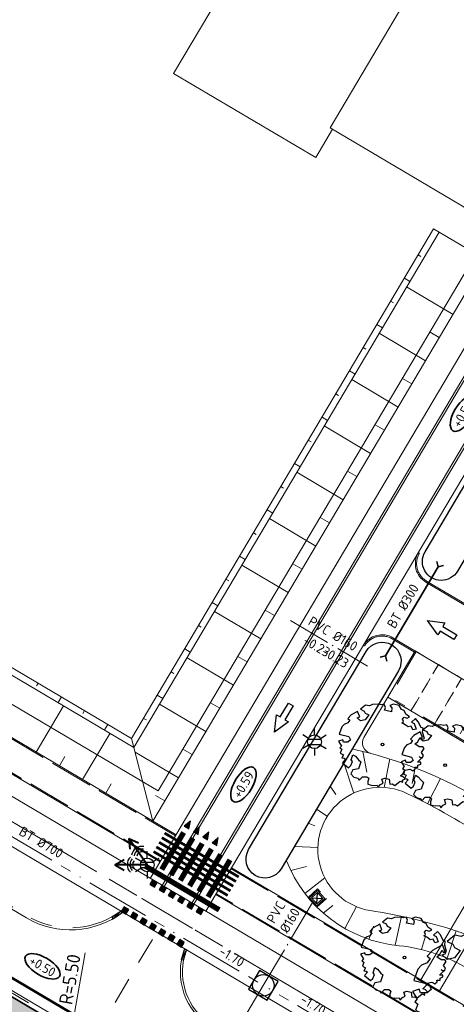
# Model space of a CAD drawing. Header units: metres. Extents: x 90704 to 91821, y 464826 to 465227.
# Tile 20 of 27: x 90860 to 90901, y 465044 to 465135. Entities that reach past the tile are written whole.
import ezdxf
from ezdxf.enums import TextEntityAlignment as Align

# ---------------------------------------------------------------- set-up
doc = ezdxf.new("R2010")
doc.units = ezdxf.units.M
for name, pattern in [('RI-BETON_700', [10, 6, -1, 1, -1, 0, -1]), ('RI-HWA_KOLKAANSLUITING', [4.3, 2.5, -1.8]), ('RI-PVC160', [5, 4, -0.5, 0, -0.5]), ('VH-OPSLUITBAND_100X200_A', [10, 4, -1, 4, -1]), ('VH-OPSLUITBAND_120X250_A', [13, 8, -2, 1, -2]), ('VH-PARKEREN', [2, 1, -1]), ('VH-TROTTOIRBAND_180-200', [20, 10, -2, 2, -2, 2, -2]), ('VW-30-270_STREEP', [3, 0.3, -2.7]), ('VW-5050_STREEP', [1, 0.5, -0.5]), ('XX-HIDDEN', [4, 2, -2])]:
    doc.linetypes.add(name, pattern=pattern)
for name, color, linetype, lineweight in [('92.2_nieuwe bebouwing - new building', 21, 'Continuous', 18), ('B-WE-GR-BOOM-S', 252, 'Continuous', 25), ('B-WE-GR-GROENSTROOK-G', 252, 'Continuous', 13), ('B-WE-GW-BERM-G', 251, 'Continuous', 18), ('B-WE-GW-TALUDARCERING_KORT-G', 253, 'Continuous', 18), ('B-WE-GW-TALUDARCERING_LANG-G', 253, 'Continuous', 18), ('B-WE-GW-WADI-G', 251, 'Continuous', 25), ('B-WE-IE-MEUBILAIR_WEGMEUBILAIR_LICHTMAST-S', 252, 'Continuous', 25), ('B-WE-KL-DATA_RADARMAST-S', 252, 'Continuous', 25), ('B-WE-KL-ET_LS_OV_MANTELBUIS-G', 253, 'Continuous', 18), ('B-WE-KL-OVERIG_MANTELBUIS-G', 253, 'Continuous', 100), ('B-WE-KW-KUNSTWERK_DUIKER-S', 253, 'Continuous', 25), ('B-WE-OG-WEG_RIJRICHTING-S', 253, 'Continuous', 25), ('B-WE-RI-HWA_KOLK_STRAATKOLK-S', 252, 'Continuous', 25), ('B-WE-RI-HWA_KOLKAANSLUITING_PVC-G', 253, 'RI-HWA_KOLKAANSLUITING', 18), ('B-WE-RI-HWA_RIOOLPUT_INSPECTIEPUT-S', 252, 'Continuous', 25), ('B-WE-RI-HWA_STROOMRICHTING-S', 253, 'Continuous', 25), ('B-WE-RI-HWA_TRANSPORTLEIDING_BETON_700-G', 253, 'RI-BETON_700', 18), ('B-WE-RI-HWA_TRANSPORTLEIDING_PVC_160-G', 253, 'RI-PVC160', 18), ('B-WE-RI-ITR_RETENTIE_WADI_BODEM-G', 251, 'Continuous', 18), ('B-WE-RI-ITR_RETENTIE_WADI_INSTEEK-G', 251, 'Continuous', 18), ('B-WE-VH-HOOGTELABEL-S', 253, 'Continuous', 25), ('B-WE-VH-KANTOPSLUITING_ELEMENT_VERLOOPBAND-S', 252, 'Continuous', 25), ('B-WE-VH-KANTOPSLUITING_OPSLUITBAND_100X200-G', 252, 'VH-OPSLUITBAND_100X200_A', 18), ('B-WE-VH-KANTOPSLUITING_OPSLUITBAND_120X250-G', 252, 'VH-OPSLUITBAND_120X250_A', 18), ('B-WE-VH-KANTOPSLUITING_TROTTOIRBAND_180 200_250-G', 252, 'VH-TROTTOIRBAND_180-200', 18), ('B-WE-VH-KANTVERHARDING_PARKEERVAK-G', 252, 'VH-PARKEREN', 18), ('B-WE-VH-VERHARDING-G', 251, 'Continuous', 18), ('B-WE-VW-MARKERING_DWARS_DRIEHOEK-S', 253, 'Continuous', 25), ('B-WE-VW-MARKERING_DWARS_OVERSTEEK-S', 253, 'Continuous', 25), ('B-WE-VW-MARKERING_DWARS_OVERSTEEK_KANALISATIESTREEP50_010-G', 253, 'VW-5050_STREEP', 13), ('B-WE-VW-MARKERING_DWARS_OVERSTEEK_VOETGANGERS-G', 253, 'Continuous', 18), ('B-WE-VW-MARKERING_LANGS_STREEP_30270-G', 253, 'VW-30-270_STREEP', 13), ('B-WE-VW-MARKERING_LANGS_STREEP_DOORGETROKKEN_010-G', 253, 'Continuous', 13), ('N-WE-KG-WERKGRENS-G', 10, 'XX-WERKGRENS_CIRCEL', 50), ('N-WE-VH-M-500', 7, 'Continuous', 18), ('N-WE-VH-VERHARDING_FUNDERING-G', 7, 'Continuous', 35), ('N-WE-VH-VERHARDING_FUNDERING_GRANULAAT-A', 252, 'Continuous', 18), ('X-XX-AL-REFERENTIE-G', 7, 'Continuous', 18)]:
    doc.layers.add(name, color=color, linetype=linetype, lineweight=lineweight)
doc.styles.add('NLCS-ISO', font='NLCS-ISO.ttf')
doc.styles.add('NLCS-ISO-M500-T18', font='NLCS-ISO.ttf', dxfattribs={"height": 0.9})
doc.styles.add('NLCS-ISO-M500-T25', font='NLCS-ISO.ttf', dxfattribs={"height": 1.25})
doc.linetypes.add('XX-WERKGRENS_CIRCEL', pattern='A,10,-2.5,[69,NLCS.SHX,S=1,R=0,X=0,Y=0],-2.5', length=15)
doc.dimstyles.new('NLCS-M500-T25-PIJL_L2_H1', dxfattribs={"dimscale": 0.5, "dimtxt": 2.5, "dimasz": 2.5, "dimexe": 2, "dimexo": 2, "dimgap": 0.7, "dimtad": 1, "dimzin": 0, "dimdsep": 46, "dimtxsty": 'NLCS-ISO-M500-T25', "dimcen": 0, "dimdle": 2, "dimclrd": 256, "dimclre": 256, "dimclrt": 256, "dimadec": 1, "dimazin": 0, "dimtfac": 1, "dimtdec": 3, "dimtofl": 0, "dimtmove": 0, "dimatfit": 3, "dimfxl": 2, "dimfxlon": 1, "dimtfillclr": 256, "dimtolj": 1, "dimtzin": 0, "dimlwd": -1, "dimlwe": -1, "dimarcsym": 0})

# ---------------------------------------------------------------- blocks, each defined once
blk = doc.blocks.new('SGR-BOOM_06')
at = {"linetype": 'Continuous', "flags": 128}
blk.add_lwpolyline([(2.698, 3.52), (2.53, 3.939), (2.197, 4.064), (1.945, 4.524), (1.273, 4.692), (0.855, 4.524), (1.108, 4.273), (1.064, 3.812), (0.228, 3.98), (0.352, 4.315), (0.184, 4.692), (-0.15, 4.609), (-0.486, 4.692), (-1.155, 4.65), (-1.491, 4.483), (-1.952, 4.565), (-2.539, 4.105), (-2.12, 3.896), (-1.994, 3.644), (-1.575, 3.435), (-1.994, 2.89), (-2.539, 2.766), (-2.915, 3.099), (-2.62, 3.217), (-2.873, 3.855), (-3.628, 3.435), (-4.004, 3.016), (-3.794, 2.848), (-4.004, 2.514), (-4.425, 2.346), (-4.717, 2.054), (-5.01, 1.214), (-3.88, 0.921), (-3.712, 0.544), (-4.004, 0.293), (-4.507, 0.293), (-4.602, 0.556), (-5.093, 0.376), (-4.758, -0.168), (-4.925, -0.377), (-4.717, -0.545), (-4.884, -1.006), (-4.532, -1.182), (-4.717, -1.551), (-4.424, -1.592), (-4.293, -1.707), (-4.619, -2.107), (-3.921, -2.682), (-3.668, -2.431), (-3.46, -1.97), (-3.627, -1.761), (-3.419, -1.174), (-3.124, -1.342), (-2.788, -1.761), (-2.496, -2.01), (-2.788, -2.808), (-3.419, -2.932), (-3.668, -3.394), (-3.333, -3.771), (-2.832, -3.897), (-2.769, -4.022), (-2.706, -4.148), (-2.328, -3.729), (-1.826, -3.729), (-1.575, -3.897), (-1.699, -4.273), (-1.699, -4.609), (-1.154, -4.736), (-0.61, -4.692), (-0.486, -4.945), (-0.233, -4.65), (0.101, -4.483), (-0.059, -4.007), (0.269, -3.896), (0.773, -4.023), (0.856, -4.609), (1.149, -4.565), (1.442, -4.736), (2.071, -4.232), (2.365, -4.356), (2.322, -4.147), (2.657, -3.98), (2.406, -3.728), (2.113, -3.644), (2.574, -3.226), (2.615, -2.975), (3.16, -2.848), (3.538, -3.058), (3.787, -2.807), (3.77, -2.633), (4.123, -2.633), (4.123, -2.387), (4.459, -2.263), (4.459, -2.054), (4.082, -2.054), (4.543, -1.591), (4.25, -1.425), (4.627, -1.55), (4.752, -1.257), (4.543, -0.921), (4.835, -0.461), (4.668, -0.252), (4.25, -0.252), (3.746, 0.085), (4.082, 0.294), (4.375, 0.838), (4.543, 0.589), (4.876, 0.713), (4.667, 1.425), (4.711, 1.886), (4.5, 1.97), (4.164, 2.64), (3.828, 3.013), (3.374, 2.604), (3.663, 2.431), (3.914, 1.802), (3.537, 1.718), (3.327, 2.136), (2.991, 2.054), (2.657, 2.305), (2.238, 2.514), (2.447, 2.682), (2.321, 2.932), (2.53, 3.184), (2.866, 3.059), (3.159, 3.227)], close=True, dxfattribs=at)
blk.add_circle((0, 0), 0.15)
blk = doc.blocks.new('SRO-RIJRICHTING-SO')
blk.add_lwpolyline([(3, 0), (1.5, -0.65), (1.5, -0.25), (0, -0.25), (0, 0.25), (1.5, 0.25), (1.5, 0.65)], close=True)
blk = doc.blocks.new('*U80')
at = {"color": 0, "style": 'NLCS-ISO'}
for tag, p in [('BOB_LINKS', (-41.26, 3.39)), ('BOB_RECHTS', (41.25, 3.47)), ('RIOOLINFO', (0, 1.91))]:
    blk.add_attdef(tag, text='', height=1.8, rotation=0.0556, dxfattribs=at).set_placement(p, align=Align.MIDDLE_CENTER)
blk = doc.blocks.new('N-SVW-MARKERING_DWARS_OVERSTEEK_BLOKSTREEP_050')
at = {"flags": 128}
blk.add_lwpolyline([(0, -0.25), (0.5, -0.25), (0.5, 0.25), (0, 0.25)], close=True, dxfattribs=at)
blk.add_solid([(0, 0.25), (0.5, 0.25), (0, -0.25), (0.5, -0.25)])
blk = doc.blocks.new('N-SVW-MARKERING_DWARS_DRIEHOEK_50 70')
blk.add_hatch(color=256).paths.add_polyline_path([(0.5, 0.35), (0, 0.35), (0.25, -0.35)])
at = {"flags": 128}
blk.add_lwpolyline([(0.25, -0.35), (0.5, 0.35), (0, 0.35)], close=True, dxfattribs=at)
blk = doc.blocks.new('B-SRI-KOLK_STRAAT_300X300-SO')
for p, q in [((-0.75, 0), (0.75, 1.5)), ((0.75, 0), (-0.75, 1.5))]:
    blk.add_line(p, q)
at = {"flags": 128}
blk.add_lwpolyline([(-0.75, 0), (0.75, 0), (0.75, 1.5), (-0.75, 1.5)], close=True, dxfattribs=at)
blk = doc.blocks.new('*U65')
at = {"color": 0, "linetype": 'ByBlock', "lineweight": 35}
for p, q in [((0, 0), (-0.354, 0.354)), ((0, 0), (-0.354, -0.354)), ((0, 0), (9.6, 0)), ((9.6, 0), (9.954, 0.354)), ((9.6, 0), (9.954, -0.354))]:
    blk.add_line(p, q, dxfattribs=at)
blk = doc.blocks.new('*U82')
at = {"color": 0, "style": 'NLCS-ISO'}
for tag, p in [('RIOOLINFO', (0, 1.91)), ('BOB_LINKS', (-1.86, -1.63)), ('BOB_RECHTS', (1.86, -1.63))]:
    blk.add_attdef(tag, text='', height=1.8, rotation=360, dxfattribs=at).set_placement(p, align=Align.MIDDLE_CENTER)
blk = doc.blocks.new('*U83')
at = {"color": 0, "style": 'NLCS-ISO'}
for tag, p in [('RIOOLINFO', (0, 1.91)), ('BOB_LINKS', (-1.41, -1.63)), ('BOB_RECHTS', (2.6, -1.63))]:
    blk.add_attdef(tag, text='', height=1.8, rotation=360, dxfattribs=at).set_placement(p, align=Align.MIDDLE_CENTER)
blk = doc.blocks.new('SAL-HOOGTELABEL_AANLEG-SO')
at = {"linetype": 'Continuous', "lineweight": 35}
blk.add_ellipse((0, 0), major_axis=(-7.32, 0), ratio=0.459953, dxfattribs=at)
at = {"style": 'NLCS-ISO'}
blk.add_attdef('HOOGTE', text='', height=3.5, dxfattribs=at).set_placement((0, 0), align=Align.MIDDLE_CENTER)
blk = doc.blocks.new('SVH-KANTOPSLUITING_VERLOOP_180 200X250_50 200X200_LINKS')
for p, q in [((1, 0), (0, -0.2)), ((0, -0.2), (0, 0)), ((1, 0), (0, 0)), ((1, -0.2), (1, 0)), ((1, -0.2), (0, -0.2))]:
    blk.add_line(p, q)
blk = doc.blocks.new('SVH-KANTOPSLUITING_VERLOOP_180 200X250_50 200X200_RECHTS')
for p, q in [((-1, 0), (0, -0.2)), ((-1, 0), (0, 0)), ((-1, -0.2), (-1, 0)), ((0, -0.2), (0, 0)), ((-1, -0.2), (0, -0.2))]:
    blk.add_line(p, q)
blk = doc.blocks.new('*U84')
at = {"color": 0, "style": 'NLCS-ISO'}
for tag, p in [('BOB_LINKS', (-30.2, 3.43)), ('BOB_RECHTS', (33.83, 3.43)), ('RIOOLINFO', (0, 1.91))]:
    blk.add_attdef(tag, text='', height=1.8, dxfattribs=at).set_placement(p, align=Align.MIDDLE_CENTER)
blk = doc.blocks.new('N-SIE-WEG_LICHTMAST_ RADARMAST-SO')
at = {"lineweight": 40, "flags": 128}
for points in [[(-6, 0), (-4.27, 1)], [(0, 0), (-6, 0)], [(-6, 0), (-4.27, -1)]]:
    blk.add_lwpolyline(points, dxfattribs=at)
at = {"ltscale": 0.5}
blk.add_circle((0, 0), 1.27, dxfattribs=at)
for radius in [2, 1.5, 1]:
    blk.add_arc((-1.73, 0.03), radius, 135, 225)
at = {"style": 'NLCS-ISO'}
blk.add_attdef('X', text='', height=1.8, dxfattribs=at).set_placement((0, 3), align=Align.BOTTOM_CENTER)
blk = doc.blocks.new('bio partner 5')
at = {"layer": '92.2_nieuwe bebouwing - new building', "color": 7, "flags": 128}
blk.add_lwpolyline([(140799, 513521), (165687, 513521), (165687, 495906), (143513, 495906), (115267, 486822), (115267, 481121), (143197, 481121), (143197, 481141), (158859, 481141), (151028, 463541), (106874, 463541), (95483, 498947)], close=True, dxfattribs=at)
at = {"layer": '92.2_nieuwe bebouwing - new building', "color": 7}
blk.add_lwpolyline([(106867, 463531), (226792, 463531), (226793, 513532), (129658, 513532), (129658, 509895), (95487, 498948)], close=True, dxfattribs=at)
at = {"layer": '92.2_nieuwe bebouwing - new building', "color": 7, "flags": 128}
blk.add_lwpolyline([(165687, 496166), (168737, 496166), (168737, 480851), (158730, 480851)], dxfattribs=at)
blk = doc.blocks.new('51005749-X003-ONT westelijke ringbaan')
at = {"layer": '92.2_nieuwe bebouwing - new building', "lineweight": 9, "ltscale": 20, "xscale": 0.0009999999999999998, "yscale": 0.0009999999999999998, "zscale": 0.0009999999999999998, "rotation": 239.3872028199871}
blk.add_blockref('bio partner 5', (90546.388, 465520.51), dxfattribs=at)
blk = doc.blocks.new('B-SIE-WEG_LICHTMAST-SO')
at = {"ltscale": 0.1}
for p, q in [((0, 1.27), (0, 2.53)), ((-1.1, 0.63), (-2.19, 1.27)), ((1.1, 0.63), (2.19, 1.27)), ((-1.1, -0.63), (-2.19, -1.27)), ((0, -1.27), (0, -2.53)), ((1.1, -0.63), (2.19, -1.27))]:
    blk.add_line(p, q, dxfattribs=at)
at = {"flags": 128}
for points in [[(-1.16, 0.5), (1.16, 0.5)], [(-1.16, -0.5), (1.16, -0.5)]]:
    blk.add_lwpolyline(points, dxfattribs=at)
at = {"ltscale": 0.1}
blk.add_circle((0, 0), 1.27, dxfattribs=at)
at = {"style": 'NLCS-ISO'}
blk.add_attdef('TYPE', text='', height=1.8, dxfattribs=at).set_placement((0, 2.53), align=Align.BOTTOM_CENTER)
blk = doc.blocks.new('B-SRI-PUT_HWA-SO')
at = {"lineweight": -3, "flags": 128}
blk.add_lwpolyline([(-2, -2), (2, -2), (2, 2), (-2, 2)], close=True, dxfattribs=at)
at = {"lineweight": -3}
blk.add_circle((0, 0), 2, dxfattribs=at)
blk = doc.blocks.new('*D119')
at = {"layer": 'Defpoints', "color": 0, "transparency": 16777216}
for p in [(90864.724, 465041.076), (90863.764, 465035.66)]:
    blk.add_point(p, dxfattribs=at)
at = {"layer": 'N-WE-VH-M-500', "transparency": 16777216}
blk.add_line((90866.09, 465048.78), (90864.942, 465042.306), dxfattribs=at)
blk.add_solid([(90864.737, 465042.343), (90865.148, 465042.27), (90864.724, 465041.076)], dxfattribs=at)
at = {"layer": 'N-WE-VH-M-500', "transparency": 16777216, "insert": (90864.666, 465046.329), "char_height": 1.25, "attachment_point": 5, "rotation": 79.94393, "style": 'NLCS-ISO-M500-T25'}
blk.add_mtext('\\A1;R=5.50', dxfattribs=at)

msp = doc.modelspace()

# ---------------------------------------------------------------- hatches: boundary and pattern name
at = {"layer": 'N-WE-VH-VERHARDING_FUNDERING_GRANULAAT-A'}
h = msp.add_hatch(dxfattribs=at)
h.set_pattern_fill('AVH-FUNDERING_GRANULAAT', color=256, scale=0.5, pattern_type=2)
h.set_pattern_definition([(59.3715, (90932.631, 465024.232), (-4.30244, 2.54735), [0, -5]), (59.3715, (90934.162, 465023.3836), (-4.30244, 2.54735), [0, -5]), (59.3715, (90931.915, 465024.8883), (-4.30244, 2.54735), [0, -5]), (37.5701, (90931.9244, 465021.8613), (11.9444838, 10.3599876), [0.53851, -26.38731]), (276.2414, (90932.3512, 465022.1897), (-0.96285, 18.0020254), [0.25, -24.75]), (189.9728, (90932.37837, 465021.94113), (38.5513942, 6.228147), [0.46098, -45.63674]), (265.9366, (90932.054, 465020.2156), (1.755106, -6.84979), [0.1118, -11.06854]), (25.6814, (90932.0461, 465020.1041), (9.397142, 6.057537), [0.18028, -17.84748]), (167.8064, (90932.2086, 465020.1823), (-11.152233, 0.792257), [0.15812, -15.65328]), (284.3715, (90934.1146, 465022.7145), (4.302446, -2.54735), [0.21213, -6.85894]), (59.3715, (90934.167, 465022.509), (-1.7551, 6.84979), [0.3, -4.7]), (194.3715, (90934.32, 465022.767), (-2.54735, -4.302446), [0.21213, -6.85894]), (310.9366, (90931.0553, 465023.8285), (-6.057548, 9.397131), [0.15812, -15.65328]), (59.3715, (90931.159, 465023.709), (-1.7551, 6.84979), [0.25, -4.75]), (202.5016, (90931.2863, 465023.9242), (-16.246928, -7.812639), [0.25, -24.75]), (273.0616, (90929.6622, 465021.5737), (0.792242, 11.152236), [0.18028, -17.84748]), (40.9366, (90929.6718, 465021.3936), (-9.397131, -6.057548), [0.31623, -15.49516]), (186.2414, (90929.9107, 465021.6008), (18.0020254, 0.96285), [0.25, -24.75]), (59.3715, (90930.573, 465022.7195), (-4.30244, 2.54735), [0, -5]), (59.3715, (90931.004, 465020.8955), (-4.30244, 2.54735), [0, -5]), (59.3715, (90933.309, 465021.1577), (-4.30244, 2.54735), [0, -5]), (59.3715, (90932.663, 465023.109), (-4.30244, 2.54735), [0, -5]), (59.3715, (90931.193, 465022.2944), (-4.30244, 2.54735), [0, -5]), (59.3715, (90930.5034, 465021.424), (-4.30244, 2.54735), [0, -5]), (59.3715, (90930.991, 465021.6586), (-4.30244, 2.54735), [0, -5]), (59.3715, (90931.9216, 465020.875), (-4.30244, 2.54735), [0, -5]), (59.3715, (90931.138, 465019.9445), (-4.30244, 2.54735), [0, -5]), (59.3715, (90930.174, 465020.5734), (-4.30244, 2.54735), [0, -5]), (59.3715, (90929.151, 465021.0047), (-4.30244, 2.54735), [0, -5]), (59.3715, (90929.7686, 465022.4404), (-4.30244, 2.54735), [0, -5]), (59.3715, (90930.157, 465023.489), (-4.30244, 2.54735), [0, -5]), (59.3715, (90931.2206, 465024.893), (-4.30244, 2.54735), [0, -5]), (59.3715, (90931.943, 465023.0705), (-4.30244, 2.54735), [0, -5]), (59.3715, (90930.914, 465023.099), (-4.30244, 2.54735), [0, -5]), (59.3715, (90933.183, 465022.22), (-4.30244, 2.54735), [0, -5]), (59.3715, (90932.6337, 465020.802), (-4.30244, 2.54735), [0, -5]), (59.3715, (90934.3445, 465021.5325), (-4.30244, 2.54735), [0, -5]), (59.3715, (90933.2457, 465020.2655), (-4.30244, 2.54735), [0, -5]), (59.3715, (90932.5596, 465018.8123), (-4.30244, 2.54735), [0, -5]), (59.3715, (90933.0804, 465019.201), (-4.30244, 2.54735), [0, -5]), (59.3715, (90932.5035, 465019.601), (-4.30244, 2.54735), [0, -5]), (59.3715, (90934.8987, 465022.076), (-4.30244, 2.54735), [0, -5]), (59.3715, (90933.4403, 465023.6366), (-4.30244, 2.54735), [0, -5]), (59.3715, (90932.022, 465024.1857), (-4.30244, 2.54735), [0, -5]), (59.3715, (90933.948, 465020.3725), (-4.30244, 2.54735), [0, -5])])
edge = h.paths.add_edge_path()
edge.add_arc((90800.42, 464908.936), 11.5, 239.38696, 329.38723)
edge.add_line((90810.317, 464903.08), (90835.53, 464945.692))
edge.add_arc((90825.633, 464951.548), 11.5, 329.38724, 419.38608)
edge.add_line((90831.49, 464961.445), (90821.148, 464967.565))
edge.add_arc((90826.495, 464976.601), 10.5, 149.3872, 239.38579, ccw=False)
edge.add_line((90817.458, 464981.948), (90850.969, 465038.583))
edge.add_arc((90842.793, 465043.421), 9.5, 329.3872, 419.3872)
edge.add_line((90847.631, 465051.597), (90866.565, 465040.394))
edge.add_arc((90863.764, 465035.66), 5.5, 59.3872, 149.3872)
edge.add_line((90859.03, 465038.461), (90825.519, 464981.826))
edge.add_arc((90831.974, 464978.007), 7.5, 149.3872, 239.38579)
edge.add_line((90828.155, 464971.552), (90871.013, 464946.191))
edge.add_arc((90874.833, 464952.646), 7.5, 239.38579, 329.3872)
edge.add_line((90881.288, 464948.827), (90914.793, 465005.452))
edge.add_arc((90910.089, 465008.26), 5.478, 329.16753, 419.58541)
edge.add_line((90912.862, 465012.985), (90916.287, 465010.957))
edge.add_arc((90920.618, 465018.271), 8.5, 239.37151, 329.37151)
edge.add_line((90927.932, 465013.94), (90885.275, 464941.82))
edge.add_arc((90876.239, 464947.167), 10.5, 239.38629, 329.38749, ccw=False)
edge.add_line((90870.891, 464938.13), (90857.738, 464945.913))
edge.add_arc((90851.882, 464936.016), 11.5, 59.386, 149.38722)
edge.add_line((90841.985, 464941.872), (90816.771, 464899.26))
edge.add_arc((90826.669, 464893.404), 11.5, 149.38723, 239.38696)
edge.add_line((90820.812, 464883.507), (90794.563, 464899.039))

# ---------------------------------------------------------------- linework, layer by layer
at = {"layer": 'B-WE-GR-GROENSTROOK-G', "flags": 128}
msp.add_lwpolyline([(90892.56, 465067.314, -0.496987), (90891.957, 465068.789), (90894.163, 465072.516)], format="xyb", dxfattribs=at)
at = {"layer": 'B-WE-GW-BERM-G', "flags": 128}
for points in [[(90870.399, 465068.69), (90898.419, 465116.017)], [(90898.419, 465116.017), (90903.239, 465113.165)], [(90870.609, 465067.868), (90898.936, 465115.711)], [(90872.364, 465061.018), (90903.239, 465113.165)], [(90827.029, 465094.368), (90870.399, 465068.69)], [(90826.723, 465093.852), (90870.609, 465067.868)]]:
    msp.add_lwpolyline(points, dxfattribs=at)
at = {"layer": 'B-WE-GW-TALUDARCERING_KORT-G'}
for p, q in [((90896.98, 465113.585), (90897.238, 465113.433)), ((90894.432, 465109.283), (90894.691, 465109.13)), ((90898.945, 465105.914), (90898.085, 465106.423)), ((90891.885, 465104.98), (90892.143, 465104.828)), ((90896.398, 465101.611), (90895.538, 465102.121)), ((90889.338, 465100.678), (90889.596, 465100.525)), ((90893.851, 465097.309), (90892.99, 465097.818)), ((90886.79, 465096.376), (90887.049, 465096.223)), ((90891.303, 465093.006), (90890.443, 465093.516)), ((90884.243, 465092.073), (90884.501, 465091.92)), ((90888.756, 465088.704), (90887.896, 465089.213)), ((90881.696, 465087.771), (90881.954, 465087.618)), ((90886.209, 465084.401), (90885.348, 465084.911)), ((90879.148, 465083.468), (90879.407, 465083.315)), ((90883.661, 465080.099), (90882.801, 465080.608)), ((90876.601, 465079.166), (90876.859, 465079.013)), ((90881.114, 465075.796), (90880.254, 465076.306)), ((90874.054, 465074.863), (90874.312, 465074.711)), ((90861.729, 465073.823), (90861.576, 465073.565)), ((90878.567, 465071.494), (90877.706, 465072.004)), ((90866.031, 465071.276), (90865.878, 465071.018)), ((90871.506, 465070.561), (90871.764, 465070.408)), ((90876.019, 465067.192), (90875.159, 465067.701)), ((90891.864, 465067.492), (90892.228, 465065.553)), ((90863.694, 465066.151), (90864.204, 465067.012)), ((90896.702, 465065.964), (90896.421, 465064.507)), ((90867.997, 465063.604), (90868.506, 465064.465)), ((90888.813, 465064.264), (90889.338, 465063.489)), ((90873.472, 465062.889), (90872.612, 465063.399)), ((90886.775, 465060.822), (90887.408, 465060.582)), ((90885.168, 465056.426), (90886.624, 465056.808)), ((90888.182, 465052.48), (90889.076, 465053.183)), ((90892.421, 465050.042), (90892.83, 465051.274)), ((90897.307, 465049.091), (90897.65, 465050.332))]:
    msp.add_line(p, q, dxfattribs=at)
at = {"layer": 'B-WE-GW-TALUDARCERING_LANG-G'}
for p, q in [((90895.706, 465111.434), (90896.222, 465111.128)), ((90900.219, 465108.065), (90895.917, 465110.612)), ((90893.159, 465107.132), (90893.675, 465106.826)), ((90897.672, 465103.762), (90893.369, 465106.31)), ((90890.611, 465102.829), (90891.128, 465102.524)), ((90895.124, 465099.46), (90890.822, 465102.007)), ((90888.064, 465098.527), (90888.58, 465098.221)), ((90892.577, 465095.157), (90888.275, 465097.705)), ((90885.517, 465094.224), (90886.033, 465093.919)), ((90890.03, 465090.855), (90885.727, 465093.402)), ((90882.969, 465089.922), (90883.486, 465089.616)), ((90887.482, 465086.553), (90883.18, 465089.1)), ((90880.422, 465085.619), (90880.938, 465085.314)), ((90884.935, 465082.25), (90880.633, 465084.797)), ((90877.875, 465081.317), (90878.391, 465081.011)), ((90882.388, 465077.948), (90878.085, 465080.495)), ((90875.327, 465077.015), (90875.844, 465076.709)), ((90879.84, 465073.645), (90875.538, 465076.193)), ((90863.88, 465072.549), (90863.574, 465072.033)), ((90872.78, 465072.712), (90873.296, 465072.406)), ((90861.543, 465067.425), (90864.09, 465071.728)), ((90877.293, 465069.343), (90872.991, 465071.89)), ((90868.182, 465070.002), (90867.877, 465069.486)), ((90865.845, 465064.878), (90868.393, 465069.18)), ((90874.746, 465065.04), (90870.723, 465067.422)), ((90894.345, 465066.793), (90893.835, 465064.147)), ((90890.086, 465066.415), (90891.002, 465063.625)), ((90899.054, 465064.966), (90897.857, 465062.618)), ((90887.539, 465062.113), (90888.555, 465061.469)), ((90885.501, 465058.671), (90887.674, 465058.571)), ((90886.475, 465054.305), (90888.317, 465055.756)), ((90890.165, 465051.061), (90891.249, 465053.076)), ((90894.842, 465049.487), (90895.445, 465052.186)), ((90899.676, 465048.301), (90900.511, 465050.824))]:
    msp.add_line(p, q, dxfattribs=at)
at = {"layer": 'B-WE-GW-TALUDARCERING_LANG-G', "flags": 128}
msp.add_lwpolyline([(90870.399, 465068.69), (90872.364, 465061.018)], dxfattribs=at)
at = {"layer": 'B-WE-GW-WADI-G', "flags": 128}
for points in [[(90897.619, 465086.008), (90928.203, 465137.663, -0.414214), (90935.737, 465139.594), (90974.287, 465116.769, -0.414214), (90976.218, 465109.235), (90945.634, 465057.58, -0.999993), (90942.623, 465059.363), (90973.206, 465111.018, 0.414214), (90972.504, 465113.758), (90933.954, 465136.582, 0.414214), (90931.214, 465135.88), (90900.631, 465084.225, -1)], [(90881.255, 465058.369), (90892.147, 465076.766, -1), (90895.159, 465074.983), (90884.267, 465056.586, -1)]]:
    msp.add_lwpolyline(points, format="xyb", close=True, dxfattribs=at)
at = {"layer": 'B-WE-KL-ET_LS_OV_MANTELBUIS-G', "const_width": 0.5, "flags": 128}
msp.add_lwpolyline([(90871.643, 465056.855), (90878.527, 465052.779)], dxfattribs=at)
at = {"layer": 'B-WE-KL-OVERIG_MANTELBUIS-G', "const_width": 0.25, "flags": 128}
for points in [[(90872.942, 465059.049), (90879.826, 465054.974)], [(90873.196, 465059.48), (90880.08, 465055.404)], [(90873.451, 465059.91), (90880.335, 465055.834)], [(90872.432, 465058.189), (90879.316, 465054.113)], [(90872.687, 465058.619), (90879.571, 465054.543)]]:
    msp.add_lwpolyline(points, dxfattribs=at)
at = {"layer": 'B-WE-RI-HWA_KOLKAANSLUITING_PVC-G', "flags": 128}
msp.add_lwpolyline([(90866.664, 465040.482), (90873.123, 465051.391)], dxfattribs=at)
at = {"layer": 'B-WE-RI-HWA_TRANSPORTLEIDING_BETON_700-G', "flags": 128}
for points in [[(90840.452, 465070.734), (90882.616, 465045.77)], [(90882.616, 465045.77), (90874.719, 465032.432)], [(90917.035, 465025.391), (90882.616, 465045.77)]]:
    msp.add_lwpolyline(points, dxfattribs=at)
at = {"layer": 'B-WE-RI-HWA_TRANSPORTLEIDING_PVC_160-G', "flags": 128}
for points in [[(90885.136, 465079.645), (90892.278, 465075.416)], [(90887.173, 465053.468), (90882.616, 465045.77)]]:
    msp.add_lwpolyline(points, dxfattribs=at)
at = {"layer": 'B-WE-RI-ITR_RETENTIE_WADI_BODEM-G', "flags": 128}
msp.add_lwpolyline([(90903.718, 465059.212, 0.029746), (90895.946, 465063.582, 1.163187), (90892.559, 465052.714, -0.038297), (90900.009, 465050.985)], format="xyb", dxfattribs=at)
at = {"layer": 'B-WE-RI-ITR_RETENTIE_WADI_BODEM-G', "linetype": 'XX-HIDDEN', "flags": 128}
msp.add_lwpolyline([(90900.009, 465050.985, -0.010224), (90901.947, 465050.331, -0.010224)], format="xyb", dxfattribs=at)
at = {"layer": 'B-WE-RI-ITR_RETENTIE_WADI_INSTEEK-G', "flags": 128}
for points in [[(90905.081, 465061.514, 0.094834), (90891.338, 465067.619), (90890.864, 465067.729)], [(90884.747, 465057.397, 0.283976), (90895.207, 465049.446, -0.058994), (90898.654, 465048.695)], [(90900.513, 465047.91, -0.102609), (90905.283, 465044.12, 0.105352), (90915.115, 465036.395), (90918.652, 465034.66, 0.106075), (90926.793, 465032.627)]]:
    msp.add_lwpolyline(points, format="xyb", dxfattribs=at)
at = {"layer": 'B-WE-RI-ITR_RETENTIE_WADI_INSTEEK-G', "linetype": 'XX-HIDDEN'}
msp.add_lwpolyline([(90898.654, 465048.695, -0.033678), (90900.513, 465047.91, -0.033678)], format="xyb", dxfattribs=at)
at = {"layer": 'B-WE-VH-KANTOPSLUITING_OPSLUITBAND_100X200-G', "flags": 128}
for points in [[(90820.039, 465091.882), (90874.465, 465059.658)], [(90873.089, 465057.335), (90818.492, 465089.661)], [(90879.627, 465056.602), (90928.503, 465027.664)], [(90927.128, 465025.34), (90878.252, 465054.278)]]:
    msp.add_lwpolyline(points, dxfattribs=at)
msp.add_lwpolyline([(90888.464, 465053.833), (90887.578, 465053.025), (90886.769, 465053.911), (90887.656, 465054.72)], close=True, dxfattribs=at)
at = {"layer": 'B-WE-VH-KANTOPSLUITING_OPSLUITBAND_120X250-G', "flags": 128}
for points in [[(90897.104, 465085.883, 0.414214), (90897.764, 465083.308), (90902.84, 465080.302, 0.414214), (90904.731, 465080.786, 0.414214)], [(90896.65, 465076.715), (90894.584, 465077.938, 0.414214), (90892.009, 465077.278)]]:
    msp.add_lwpolyline(points, format="xyb", dxfattribs=at)
msp.add_lwpolyline([(90913.817, 465066.69), (90911.331, 465062.491), (90894.328, 465072.558), (90896.814, 465076.758)], dxfattribs=at)
at = {"layer": 'B-WE-VH-KANTOPSLUITING_TROTTOIRBAND_180 200_250-G', "flags": 128}
for points in [[(90816.099, 465083.179, 0.268088), (90819.924, 465076.378), (90860.754, 465052.204, 0.268088), (90868.557, 465052.12)], [(90928.947, 465016.244), (90927.674, 465014.093, -0.414214), (90916.44, 465011.215), (90818.136, 465069.418, 0.414294), (90804.709, 465065.976)], [(90875.221, 465048.093, 0.31617), (90877.964, 465042.014), (90916.513, 465019.19, 0.31617), (90923.162, 465019.709)]]:
    msp.add_lwpolyline(points, format="xyb", dxfattribs=at)
at = {"layer": 'B-WE-VH-KANTVERHARDING_PARKEERVAK-G', "flags": 128}
for points in [[(90896.711, 465076.819), (90894.163, 465072.516), (90896.315, 465071.243), (90898.862, 465075.545)], [(90898.862, 465075.545), (90896.315, 465071.243), (90898.466, 465069.969), (90901.013, 465074.271)], [(90901.013, 465074.271), (90898.466, 465069.969), (90900.617, 465068.695), (90903.164, 465072.998)]]:
    msp.add_lwpolyline(points, close=True, dxfattribs=at)
at = {"layer": 'B-WE-VH-VERHARDING-G'}
msp.add_line((90892.009, 465077.278), (90891.906, 465077.339), dxfattribs=at)
at = {"layer": 'B-WE-VH-VERHARDING-G', "flags": 128}
for points in [[(90872.121, 465055.7), (90924.647, 465144.417, -0.414214), (90935.607, 465147.225), (90981.041, 465120.325, -0.414214), (90983.849, 465109.365), (90931.323, 465020.649)], [(90930.204, 465021.311), (90982.73, 465110.027, 0.414214), (90980.378, 465119.206), (90934.945, 465146.106, 0.414214), (90925.766, 465143.754), (90873.24, 465055.038)], [(90930.032, 465021.413), (90982.558, 465110.129, 0.414214), (90980.277, 465119.034), (90934.843, 465145.934, 0.414214), (90925.938, 465143.652), (90873.412, 465054.936)], [(90927.45, 465022.941), (90977.939, 465108.216, 0.414214), (90975.306, 465118.49), (90936.756, 465141.315, 0.414214), (90926.482, 465138.682), (90875.993, 465053.408)], [(90927.278, 465023.043), (90977.767, 465108.318, 0.414214), (90975.204, 465118.318), (90936.654, 465141.143, 0.414214), (90926.654, 465138.58), (90876.165, 465053.306)], [(90926.16, 465023.706), (90976.648, 465108.98, 0.414214), (90974.542, 465117.2), (90935.992, 465140.024, 0.414214), (90927.772, 465137.918), (90877.284, 465052.643)], [(90999.428, 464982.886), (90993.592, 464984.546, -0.064425), (90988.876, 464986.573), (90817.524, 465088.026)], [(90817.013, 465087.163, 0.414133), (90819.822, 465076.205), (90860.652, 465052.032, 0.305615), (90869.581, 465052.556, 0.267949)], [(90897, 465085.944, 0.414214), (90897.702, 465083.204), (90902.779, 465080.198, 0.414214), (90904.834, 465080.725)], [(90940.781, 465048.402, 0.414214), (90940.079, 465051.141), (90894.646, 465078.041, 0.414214), (90891.906, 465077.339)], [(90929.285, 465017.207), (90927.502, 465014.195, -0.414214), (90916.542, 465011.387), (90818.238, 465069.59, 0.414294), (90804.537, 465066.077)], [(90875.318, 465049.159, 0.365977), (90877.862, 465041.842), (90916.412, 465019.018, 0.365977), (90924.05, 465020.306, 0.317837)]]:
    msp.add_lwpolyline(points, format="xyb", dxfattribs=at)
for points in [[(90820.09, 465091.968), (90874.515, 465059.744)], [(90873.038, 465057.249), (90818.441, 465089.574)], [(90897.104, 465085.883), (90897, 465085.944)], [(90815.988, 465084.286), (90996.269, 464977.547)], [(90913.921, 465066.629), (90911.373, 465062.327), (90894.163, 465072.516), (90896.711, 465076.819)], [(90911.373, 465062.327), (90910.1, 465060.176), (90905.797, 465062.723), (90902.231, 465056.7), (90903.091, 465056.19), (90897.232, 465046.294)], [(90879.678, 465056.688), (90928.554, 465027.75)], [(90898.953, 465045.276), (90904.812, 465055.171), (90914.278, 465049.567), (90915.297, 465051.288), (90935.432, 465039.366)], [(90927.077, 465025.254), (90878.201, 465054.192)]]:
    msp.add_lwpolyline(points, dxfattribs=at)
msp.add_lwpolyline([(90888.323, 465053.839), (90887.584, 465053.166), (90886.91, 465053.905), (90887.65, 465054.578)], close=True, dxfattribs=at)
at = {"layer": 'B-WE-VW-MARKERING_DWARS_OVERSTEEK_KANALISATIESTREEP50_010-G', "ltscale": 2, "const_width": 0.1, "flags": 128}
msp.add_lwpolyline([(90871.317, 465053.852), (90876.05, 465051.05)], dxfattribs=at)
at = {"layer": 'B-WE-VW-MARKERING_DWARS_OVERSTEEK_VOETGANGERS-G', "const_width": 0.5, "flags": 128}
for points in [[(90873.188, 465056.521), (90875.226, 465059.963)], [(90874.049, 465056.012), (90876.086, 465059.454)], [(90874.909, 465055.502), (90876.947, 465058.944)], [(90875.77, 465054.993), (90877.807, 465058.435)], [(90876.63, 465054.483), (90878.668, 465057.925)], [(90877.491, 465053.974), (90879.528, 465057.416)]]:
    msp.add_lwpolyline(points, dxfattribs=at)
at = {"layer": 'B-WE-VW-MARKERING_LANGS_STREEP_30270-G', "ltscale": 2, "const_width": 0.1, "flags": 128}
for points in [[(90820.441, 465083.974), (90867.166, 465056.31)], [(90879.922, 465048.757), (90921.484, 465024.15)]]:
    msp.add_lwpolyline(points, dxfattribs=at)
at = {"layer": 'B-WE-VW-MARKERING_LANGS_STREEP_DOORGETROKKEN_010-G', "const_width": 0.1, "flags": 128}
for points in [[(90868.302, 465055.637), (90870.883, 465054.109)], [(90876.265, 465050.922), (90878.846, 465049.394)]]:
    msp.add_lwpolyline(points, dxfattribs=at)
at = {"layer": 'N-WE-KG-WERKGRENS-G', "flags": 128}
msp.add_lwpolyline([(90846.673, 465053.914), (90842.189, 465046.341), (90843.824, 465045.373), (90809.177, 464986.855, 0.414286), (90816.237, 464959.316), (90826.601, 464953.183, -0.414208), (90827.268, 464950.581), (90801.596, 464907.194, -0.414215), (90797.487, 464906.14), (90796.198, 464906.902), (90791.3, 464898.65), (90821.99, 464880.43), (90826.911, 464888.72), (90825.62, 464889.489, -0.413353), (90824.573, 464893.594), (90852.08, 464940.081, -0.414223), (90854.683, 464940.749), (90882.036, 464924.563), (90938.558, 465020.086), (90932.092, 465023.911), (90926.641, 465014.704, -0.414214), (90917.051, 465012.247), (90846.674, 465053.916)], format="xyb", dxfattribs=at)
at = {"layer": 'N-WE-VH-VERHARDING_FUNDERING-G', "flags": 128}
msp.add_lwpolyline([(90794.563, 464899.039, 0.414215), (90810.317, 464903.08), (90835.53, 464945.692, 0.414208), (90831.49, 464961.445), (90821.148, 464967.565, -0.414206), (90817.458, 464981.948), (90850.969, 465038.583, 0.414214), (90847.631, 465051.597), (90866.565, 465040.394, 0.414214), (90859.03, 465038.461), (90825.519, 464981.826, 0.414206), (90828.155, 464971.552), (90871.013, 464946.191, 0.414221), (90881.288, 464948.827), (90914.793, 465005.452, 0.416351), (90912.862, 465012.985), (90916.287, 465010.957, 0.414214), (90927.932, 465013.94), (90885.275, 464941.82, -0.41422), (90870.891, 464938.13), (90857.738, 464945.913, 0.41422), (90841.985, 464941.872), (90816.771, 464899.26, 0.414212), (90820.812, 464883.507)], format="xyb", close=True, dxfattribs=at)

# ---------------------------------------------------------------- block references
at = {"layer": 'B-WE-GR-BOOM-S'}
for p, xscale, yscale, zscale in [((90893.668, 465068.125), 0.8, 0.8, 0.8), ((90899.483, 465066.218), 0.8, 0.8, 0.8), ((90895.713, 465048.356), 0.8, 0.8, 0.8), ((90902.84, 465044.717), 1.25, 1.25, 1.25)]:
    msp.add_blockref('SGR-BOOM_06', p, dxfattribs=dict(at, xscale=xscale, yscale=yscale, zscale=zscale))
at = {"layer": 'B-WE-IE-MEUBILAIR_WEGMEUBILAIR_LICHTMAST-S', "xscale": 0.5, "yscale": 0.5, "zscale": 0.5}
for p in [(90887.365, 465068.383), (90871.852, 465056.958)]:
    msp.add_blockref('B-SIE-WEG_LICHTMAST-SO', p, dxfattribs=at)
at = {"layer": 'B-WE-KL-DATA_RADARMAST-S', "xscale": 0.4999999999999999, "yscale": 0.4999999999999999, "zscale": 0.4999999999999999, "rotation": 305.0138871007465}
msp.add_blockref('N-SIE-WEG_LICHTMAST_ RADARMAST-SO', (90871.852, 465056.958), dxfattribs=at)
at = {"layer": 'B-WE-KL-DATA_RADARMAST-S', "xscale": 0.5, "yscale": 0.5, "zscale": 0.5}
msp.add_blockref('N-SIE-WEG_LICHTMAST_ RADARMAST-SO', (90871.852, 465056.958), dxfattribs=at)
at = {"layer": 'B-WE-KW-KUNSTWERK_DUIKER-S', "rotation": 59.37151460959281}
msp.add_blockref('*U65', (90893.944, 465076.365), dxfattribs=at)
at = {"layer": 'B-WE-OG-WEG_RIJRICHTING-S'}
for p, rotation in [((90900.433, 465078.101), 149.3715146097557), ((90885.172, 465071.855), 239.3715146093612)]:
    msp.add_blockref('SRO-RIJRICHTING-SO', p, dxfattribs=dict(at, rotation=rotation))
at = {"layer": 'B-WE-RI-HWA_KOLK_STRAATKOLK-S', "xscale": 0.5, "yscale": 0.5, "zscale": 0.5, "rotation": 312.3508237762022}
msp.add_blockref('B-SRI-KOLK_STRAAT_300X300-SO', (90887.34, 465053.62), dxfattribs=at)
at = {"layer": 'B-WE-RI-HWA_RIOOLPUT_INSPECTIEPUT-S', "xscale": 0.5, "yscale": 0.5, "zscale": 0.2, "rotation": 329.3715146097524}
msp.add_blockref('B-SRI-PUT_HWA-SO', (90882.616, 465045.77), dxfattribs=at)
at = {"layer": 'B-WE-RI-HWA_STROOMRICHTING-S', "xscale": 0.5, "yscale": 0.5, "zscale": 0.5}
for name, p, rotation, values in [('*U82', (90896.389, 465080.496), 59.37151460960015, {'RIOOLINFO': 'BT %%c300'}), ('*U83', (90888.599, 465077.594), 329.3715146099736, {'RIOOLINFO': 'PVC %%c160', 'BOB_LINKS': '-0.23', 'BOB_RECHTS': '-0.23'})]:
    msp.add_blockref(name, p, dxfattribs=dict(at, rotation=rotation)).add_auto_attribs(values)
at = {"layer": 'B-WE-RI-HWA_STROOMRICHTING-S'}
ref = msp.add_blockref('*U80', (90861.522, 465058.231), dxfattribs=dict(at, xscale=0.5, yscale=0.5, zscale=0.5, rotation=329.3715146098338))
ref.add_attrib('RIOOLINFO', 'BT %%c700', dxfattribs={"layer": '0', "color": 0, "height": 0.9, "rotation": 329.42714, "style": 'NLCS-ISO'}).set_placement((90862.008, 465059.054), align=Align.MIDDLE_CENTER)
ref.add_attrib('BOB_LINKS', '-1.70', dxfattribs={"layer": '0', "color": 0, "height": 0.9, "rotation": 329.42714, "style": 'NLCS-ISO'}).set_placement((90844.175, 465069.424), align=Align.MIDDLE_CENTER)
ref.add_attrib('BOB_RECHTS', '-1.70', dxfattribs={"layer": '0', "color": 0, "height": 0.9, "rotation": 329.42714, "style": 'NLCS-ISO'}).set_placement((90879.696, 465048.44), align=Align.MIDDLE_CENTER)
ref = msp.add_blockref('*U84', (90899.825, 465035.581), dxfattribs=dict(at, xscale=0.5, yscale=0.5, zscale=0.5, rotation=329.3715146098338))
ref.add_attrib('RIOOLINFO', 'BT %%c700', dxfattribs={"layer": '0', "color": 0, "height": 0.9, "rotation": 329.37151, "style": 'NLCS-ISO'}).set_placement((90900.312, 465036.403), align=Align.MIDDLE_CENTER)
ref.add_attrib('BOB_LINKS', '-1.70', dxfattribs={"layer": '0', "color": 0, "height": 0.9, "rotation": 329.37151, "style": 'NLCS-ISO'}).set_placement((90887.245, 465043.975), align=Align.MIDDLE_CENTER)
ref.add_attrib('BOB_RECHTS', '-1.70', dxfattribs={"layer": '0', "color": 0, "height": 0.9, "rotation": 329.37151, "style": 'NLCS-ISO'}).set_placement((90914.794, 465027.664), align=Align.MIDDLE_CENTER)
at = {"layer": 'B-WE-VH-HOOGTELABEL-S', "xscale": 0.25, "yscale": 0.25, "zscale": 0.25}
for p, rotation, values in [((90901.145, 465098.834), 59.37151460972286, {'HOOGTE': '+0.59'}), ((90880.767, 465064.414), 59.37151460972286, {'HOOGTE': '+0.59'}), ((90862.127, 465047.534), 329.3715146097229, {'HOOGTE': '+0.50'})]:
    msp.add_blockref('SAL-HOOGTELABEL_AANLEG-SO', p, dxfattribs=dict(at, rotation=rotation)).add_auto_attribs(values)
at = {"layer": 'B-WE-VH-KANTOPSLUITING_ELEMENT_VERLOOPBAND-S'}
for name, p, rotation in [('SVH-KANTOPSLUITING_VERLOOP_180 200X250_50 200X200_LINKS', (90869.504, 465052.498), 213.0996407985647), ('SVH-KANTOPSLUITING_VERLOOP_180 200X250_50 200X200_RECHTS', (90875.3, 465049.11), 74.2030439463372)]:
    msp.add_blockref(name, p, dxfattribs=dict(at, rotation=rotation))
at = {"layer": 'B-WE-VW-MARKERING_DWARS_DRIEHOEK-S', "rotation": 149.3715146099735}
for p in [(90875.887, 465060.589), (90876.747, 465060.079), (90877.608, 465059.57), (90878.468, 465059.06)]:
    msp.add_blockref('N-SVW-MARKERING_DWARS_DRIEHOEK_50 70', p, dxfattribs=at)
at = {"layer": 'B-WE-VW-MARKERING_DWARS_OVERSTEEK-S'}
for p, rotation in [((90872.551, 465055.445), 239.3715146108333), ((90873.412, 465054.936), 239.3715146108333), ((90874.272, 465054.427), 239.3715146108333), ((90875.133, 465053.917), 239.3715146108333), ((90869.653, 465052.513), 59.37151461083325), ((90875.993, 465053.408), 239.3715146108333), ((90876.854, 465052.898), 239.3715146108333), ((90870.513, 465052.003), 59.37151461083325), ((90871.374, 465051.494), 59.37151461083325), ((90872.234, 465050.985), 59.37151461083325), ((90873.095, 465050.475), 59.37151461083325), ((90873.955, 465049.966), 59.37151461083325), ((90874.816, 465049.456), 59.37151461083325)]:
    msp.add_blockref('N-SVW-MARKERING_DWARS_OVERSTEEK_BLOKSTREEP_050', p, dxfattribs=dict(at, rotation=rotation))
at = {"layer": 'X-XX-AL-REFERENTIE-G'}
msp.add_blockref('51005749-X003-ONT westelijke ringbaan', (0, 0), dxfattribs=at)

# ---------------------------------------------------------------- texts
at = {"layer": 'B-WE-RI-HWA_STROOMRICHTING-S', "insert": (90885.466, 465051.565), "char_height": 0.9, "attachment_point": 8, "rotation": 59.37151, "style": 'NLCS-ISO-M500-T18'}
msp.add_mtext_dynamic_manual_height_columns('PVC\\P%%C160', width=1.31324, gutter_width=6.25, heights=[0], dxfattribs=at)

# ---------------------------------------------------------------- dimensions: what is measured, and where the dimension line sits
at = {"layer": 'N-WE-VH-M-500'}
dim = msp.add_radius_dim(center=(90863.764, 465035.66), mpoint=(90864.724, 465041.076), dimstyle='NLCS-M500-T25-PIJL_L2_H1', override={"dimpost": 'R=<>'}, dxfattribs=at)
dim.commit()
dim.dimension.update_dxf_attribs({"geometry": '*D119', "text_midpoint": (90864.666, 465046.329)})

doc.saveas('drawing.dxf')
